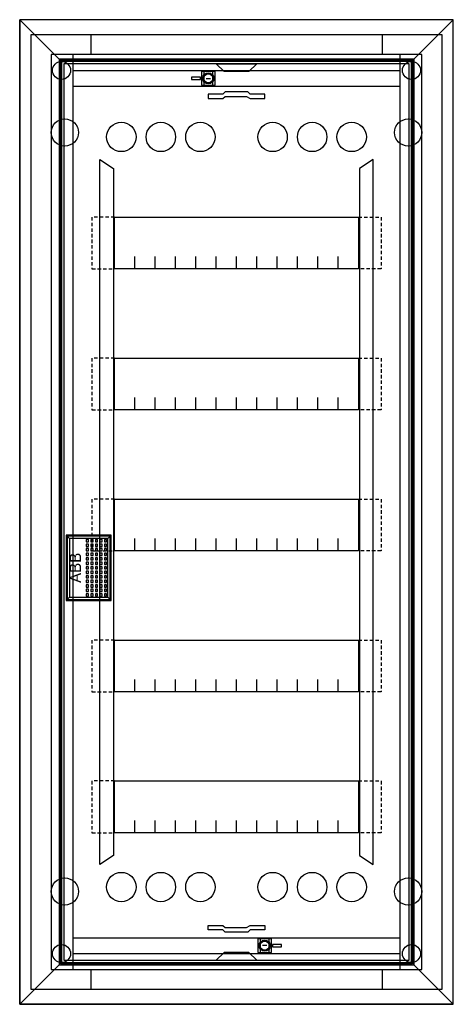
# Model space of a CAD drawing. Extents: x -1 to 37.4, y -1.3 to 86.
import ezdxf
from ezdxf.enums import TextEntityAlignment as Align

# ---------------------------------------------------------------- set-up
doc = ezdxf.new("R2010")
doc.units = 0
doc.header["$MEASUREMENT"] = 0
doc.linetypes.add('L000000000000000000', pattern=[0])
doc.linetypes.add('L014100000032000000', pattern=[0.5, 0.3, -0.2])
doc.layers.get('0').update_dxf_attribs({"linetype": 'CONTINUOUS'})
for name, color, linetype in [('1', 7, 'CONTINUOUS'), ('29', 7, 'CONTINUOUS'), ('3', 7, 'CONTINUOUS'), ('47', 7, 'CONTINUOUS')]:
    doc.layers.add(name, color=color, linetype=linetype)

# ---------------------------------------------------------------- blocks, each defined once
blk = doc.blocks.new('UK650B')
at = {"color": 7, "linetype": 'CONTINUOUS'}
for points in [[(36.4, 84.7), (36.4, 0), (0, 0), (0, 84.7)], [(34.6, 1.8), (34.6, 82.9), (1.8, 82.9), (1.8, 1.8)], [(32.7, 1.8), (32.7, 82.9), (3.7, 82.9), (3.7, 1.8)], [(16.3, 80.2), (16.3, 81.4), (15.1, 81.4), (15.1, 80.2)], [(16.1, 80.2), (16.1, 81.4), (15.3, 81.4), (15.3, 80.2)], [(21.3, 3.3), (21.3, 4.5), (20.1, 4.5), (20.1, 3.3)], [(21.1, 3.3), (21.1, 4.5), (20.3, 4.5), (20.3, 3.3)]]:
    blk.add_lwpolyline(points, close=True, dxfattribs=at)
for points in [[(5.3, 84.7), (5.3, 82.9)], [(31.1, 84.7), (31.1, 82.9)], [(3.7, 81.5), (32.7, 81.5)], [(3.7, 80.1), (32.7, 80.1)], [(3.7, 4.6), (32.7, 4.6)], [(3.7, 3.2), (32.7, 3.2)], [(5.3, 1.8), (5.3, 0)], [(31.1, 1.8), (31.1, 0)]]:
    blk.add_lwpolyline(points, dxfattribs=at)
at = {"color": 7, "linetype": 'L000000000000000000'}
for points in [[(6.1, 73.6), (7.3, 72.8), (7.3, 11.9), (6.1, 11.1)], [(30.3, 73.6), (29.1, 72.8), (29.1, 11.9), (30.3, 11.1)]]:
    blk.add_lwpolyline(points, close=True, dxfattribs=at)
at = {"color": 7, "linetype": 'CONTINUOUS'}
for centre, radius in [((2.7, 81.5), 0.8), ((33.7, 81.5), 0.8), ((15.7, 80.8), 0.5), ((3, 76), 1.2), ((33.4, 76), 1.2), ((3, 8.7), 1.2), ((33.4, 8.7), 1.2), ((20.7, 3.9), 0.5), ((2.7, 3.2), 0.8), ((33.7, 3.2), 0.8)]:
    blk.add_circle(centre, radius, dxfattribs=at)
at = {"color": 7, "linetype": 'L000000000000000000'}
for centre in [(8, 75.6), (11.5, 75.6), (15, 75.6), (21.4, 75.6), (24.9, 75.6), (28.4, 75.6), (8, 9.1), (11.5, 9.1), (15, 9.1), (21.4, 9.1), (24.9, 9.1), (28.4, 9.1)]:
    blk.add_circle(centre, 1.3, dxfattribs=at)
at = {"layer": '1', "color": 7, "linetype": 'CONTINUOUS'}
for points in [[(33.5, 2.6), (33.5, 82.1), (2.9, 82.1), (2.9, 2.6)], [(16.4, 82.1), (20, 82.1), (19.3, 81.4), (17.1, 81.4)], [(15, 80.7), (15, 80.9), (14.2, 80.9), (14.2, 80.7)], [(15.7, 79), (17, 79), (17.2, 79.2), (19.1, 79.2), (19.4, 79), (20.7, 79), (20.7, 79.4), (19.4, 79.4), (19.2, 79.6), (17.2, 79.6), (17, 79.4), (15.7, 79.4)], [(29, 68.5), (29, 63.9), (7.4, 63.9), (7.4, 68.5)], [(29, 68.5), (29, 63.9), (7.4, 63.9), (7.4, 68.5)], [(29, 56), (29, 51.4), (7.4, 51.4), (7.4, 56)], [(29, 56), (29, 51.4), (7.4, 51.4), (7.4, 56)], [(29, 43.5), (29, 38.9), (7.4, 38.9), (7.4, 43.5)], [(29, 31), (29, 26.4), (7.4, 26.4), (7.4, 31)], [(29, 18.5), (29, 13.9), (7.4, 13.9), (7.4, 18.5)], [(15.7, 5.7), (17, 5.7), (17.2, 5.5), (19.1, 5.5), (19.4, 5.7), (20.7, 5.7), (20.7, 5.3), (19.4, 5.3), (19.2, 5.1), (17.2, 5.1), (17, 5.3), (15.7, 5.3)], [(21.4, 4), (21.4, 3.8), (22.2, 3.8), (22.2, 4)], [(16.4, 2.6), (20, 2.6), (19.3, 3.3), (17.1, 3.3)]]:
    blk.add_lwpolyline(points, close=True, dxfattribs=at)
for points in [[(15.5, 80.8), (15.9, 80.8)], [(9.2, 63.9), (9.2, 65)], [(11, 63.9), (11, 65), (11, 65)], [(12.8, 63.9), (12.8, 65)], [(14.6, 63.9), (14.6, 65)], [(16.4, 63.9), (16.4, 65)], [(18.2, 63.9), (18.2, 65)], [(20, 63.9), (20, 65)], [(21.8, 63.9), (21.8, 65)], [(23.6, 63.9), (23.6, 65)], [(25.4, 63.9), (25.4, 65)], [(27.2, 63.9), (27.2, 65)], [(9.2, 51.4), (9.2, 52.5)], [(11, 51.4), (11, 52.5), (11, 52.5)], [(12.8, 51.4), (12.8, 52.5)], [(14.6, 51.4), (14.6, 52.5)], [(16.4, 51.4), (16.4, 52.5)], [(18.2, 51.4), (18.2, 52.5)], [(20, 51.4), (20, 52.5)], [(21.8, 51.4), (21.8, 52.5)], [(23.6, 51.4), (23.6, 52.5)], [(25.4, 51.4), (25.4, 52.5)], [(27.2, 51.4), (27.2, 52.5)], [(9.2, 38.9), (9.2, 40)], [(11, 38.9), (11, 40), (11, 40)], [(12.8, 38.9), (12.8, 40)], [(14.6, 38.9), (14.6, 40)], [(16.4, 38.9), (16.4, 40)], [(18.2, 38.9), (18.2, 40)], [(20, 38.9), (20, 40)], [(21.8, 38.9), (21.8, 40)], [(23.6, 38.9), (23.6, 40)], [(25.4, 38.9), (25.4, 40)], [(27.2, 38.9), (27.2, 40)], [(9.2, 26.4), (9.2, 27.5)], [(11, 26.4), (11, 27.5), (11, 27.5)], [(12.8, 26.4), (12.8, 27.5)], [(14.6, 26.4), (14.6, 27.5)], [(16.4, 26.4), (16.4, 27.5)], [(18.2, 26.4), (18.2, 27.5)], [(20, 26.4), (20, 27.5)], [(21.8, 26.4), (21.8, 27.5)], [(23.6, 26.4), (23.6, 27.5)], [(25.4, 26.4), (25.4, 27.5)], [(27.2, 26.4), (27.2, 27.5)], [(9.2, 13.9), (9.2, 15)], [(11, 13.9), (11, 15), (11, 15)], [(12.8, 13.9), (12.8, 15)], [(14.6, 13.9), (14.6, 15)], [(16.4, 13.9), (16.4, 15)], [(18.2, 13.9), (18.2, 15)], [(20, 13.9), (20, 15)], [(21.8, 13.9), (21.8, 15)], [(23.6, 13.9), (23.6, 15)], [(25.4, 13.9), (25.4, 15)], [(27.2, 13.9), (27.2, 15)], [(20.9, 3.9), (20.5, 3.9)]]:
    blk.add_lwpolyline(points, dxfattribs=at)
at = {"layer": '1', "color": 7, "linetype": 'L014100000032000000'}
for points in [[(7.4, 68.5), (5.4, 68.5), (5.4, 63.9), (7.4, 63.9)], [(29, 68.5), (31, 68.5), (31, 63.9), (29, 63.9)], [(7.4, 56), (5.4, 56), (5.4, 51.4), (7.4, 51.4)], [(29, 56), (31, 56), (31, 51.4), (29, 51.4)], [(7.4, 43.5), (5.4, 43.5), (5.4, 38.9), (7.4, 38.9)], [(29, 43.5), (31, 43.5), (31, 38.9), (29, 38.9)], [(7.4, 31), (5.4, 31), (5.4, 26.4), (7.4, 26.4)], [(29, 31), (31, 31), (31, 26.4), (29, 26.4)], [(7.4, 18.5), (5.4, 18.5), (5.4, 13.9), (7.4, 13.9)], [(29, 18.5), (31, 18.5), (31, 13.9), (29, 13.9)]]:
    blk.add_lwpolyline(points, dxfattribs=at)
at = {"layer": '1', "color": 7, "linetype": 'CONTINUOUS'}
for centre, radius in [((15.7, 80.8), 0.5), ((15.7, 80.8), 0.4), ((20.7, 3.9), 0.5), ((20.7, 3.9), 0.4)]:
    blk.add_circle(centre, radius, dxfattribs=at)
at = {"layer": '29', "color": 7, "linetype": 'CONTINUOUS'}
for points in [[(33.5, 2.6), (33.5, 82.1), (2.9, 82.1), (2.9, 2.6)], [(29, 68.5), (29, 63.9), (7.4, 63.9), (7.4, 68.5)], [(29, 68.5), (29, 63.9), (7.4, 63.9), (7.4, 68.5)], [(29, 56), (29, 51.4), (7.4, 51.4), (7.4, 56)], [(29, 56), (29, 51.4), (7.4, 51.4), (7.4, 56)], [(29, 43.5), (29, 38.9), (7.4, 38.9), (7.4, 43.5)], [(29, 31), (29, 26.4), (7.4, 26.4), (7.4, 31)], [(29, 18.5), (29, 13.9), (7.4, 13.9), (7.4, 18.5)]]:
    blk.add_lwpolyline(points, close=True, dxfattribs=at)
for points in [[(9.2, 63.9), (9.2, 65)], [(11, 63.9), (11, 65), (11, 65)], [(12.8, 63.9), (12.8, 65)], [(14.6, 63.9), (14.6, 65)], [(16.4, 63.9), (16.4, 65)], [(18.2, 63.9), (18.2, 65)], [(20, 63.9), (20, 65)], [(21.8, 63.9), (21.8, 65)], [(23.6, 63.9), (23.6, 65)], [(25.4, 63.9), (25.4, 65)], [(27.2, 63.9), (27.2, 65)], [(9.2, 51.4), (9.2, 52.5)], [(11, 51.4), (11, 52.5), (11, 52.5)], [(12.8, 51.4), (12.8, 52.5)], [(14.6, 51.4), (14.6, 52.5)], [(16.4, 51.4), (16.4, 52.5)], [(18.2, 51.4), (18.2, 52.5)], [(20, 51.4), (20, 52.5)], [(21.8, 51.4), (21.8, 52.5)], [(23.6, 51.4), (23.6, 52.5)], [(25.4, 51.4), (25.4, 52.5)], [(27.2, 51.4), (27.2, 52.5)], [(9.2, 38.9), (9.2, 40)], [(11, 38.9), (11, 40), (11, 40)], [(12.8, 38.9), (12.8, 40)], [(14.6, 38.9), (14.6, 40)], [(16.4, 38.9), (16.4, 40)], [(18.2, 38.9), (18.2, 40)], [(20, 38.9), (20, 40)], [(21.8, 38.9), (21.8, 40)], [(23.6, 38.9), (23.6, 40)], [(25.4, 38.9), (25.4, 40)], [(27.2, 38.9), (27.2, 40)], [(9.2, 26.4), (9.2, 27.5)], [(11, 26.4), (11, 27.5), (11, 27.5)], [(12.8, 26.4), (12.8, 27.5)], [(14.6, 26.4), (14.6, 27.5)], [(16.4, 26.4), (16.4, 27.5)], [(18.2, 26.4), (18.2, 27.5)], [(20, 26.4), (20, 27.5)], [(21.8, 26.4), (21.8, 27.5)], [(23.6, 26.4), (23.6, 27.5)], [(25.4, 26.4), (25.4, 27.5)], [(27.2, 26.4), (27.2, 27.5)], [(9.2, 13.9), (9.2, 15)], [(11, 13.9), (11, 15), (11, 15)], [(12.8, 13.9), (12.8, 15)], [(14.6, 13.9), (14.6, 15)], [(16.4, 13.9), (16.4, 15)], [(18.2, 13.9), (18.2, 15)], [(20, 13.9), (20, 15)], [(21.8, 13.9), (21.8, 15)], [(23.6, 13.9), (23.6, 15)], [(25.4, 13.9), (25.4, 15)], [(27.2, 13.9), (27.2, 15)]]:
    blk.add_lwpolyline(points, dxfattribs=at)
blk = doc.blocks.new('BL650')
at = {"layer": '3', "color": 7, "linetype": 'CONTINUOUS'}
for points in [[(37.4, -1.3), (37.4, 86), (-1, 86), (-1, -1.3)], [(37.4, -1.3), (37.4, 86), (-1, 86), (-1, -1.3)], [(-1, 86), (2.5, 82.5), (2.5, 2.2), (-1, -1.3)], [(-1, 86), (2.5, 82.5), (33.9, 82.5), (37.4, 86)], [(37.4, 86), (33.9, 82.5), (33.9, 2.2), (37.4, -1.3)], [(33.9, 2.2), (33.9, 82.5), (2.5, 82.5), (2.5, 2.2)], [(33.8, 2.3), (33.8, 82.4), (2.6, 82.4), (2.6, 2.3)], [(33.7, 2.4), (33.7, 82.3), (2.7, 82.3), (2.7, 2.4)], [(7, 34.6), (7, 40.2), (3.2, 40.2), (3.2, 34.6)], [(-1, -1.3), (2.5, 2.2), (33.9, 2.2), (37.4, -1.3)]]:
    blk.add_lwpolyline(points, close=True, dxfattribs=at)
at = {"layer": '47', "color": 7, "linetype": 'CONTINUOUS'}
for points in [[(7.1, 34.5), (7.1, 40.3), (3.1, 40.3), (3.1, 34.5)], [(6.8, 34.8), (6.8, 40), (3.4, 40), (3.4, 34.8)], [(5.1, 39.7), (5.1, 39.9), (4.9, 39.9), (4.9, 39.7)], [(5.1, 39.3), (5.1, 39.5), (4.9, 39.5), (4.9, 39.3)], [(5.5, 39.7), (5.5, 39.9), (5.3, 39.9), (5.3, 39.7)], [(5.5, 39.3), (5.5, 39.5), (5.3, 39.5), (5.3, 39.3)], [(5.9, 39.7), (5.9, 39.9), (5.7, 39.9), (5.7, 39.7)], [(5.9, 39.3), (5.9, 39.5), (5.7, 39.5), (5.7, 39.3)], [(6.3, 39.7), (6.3, 39.9), (6.1, 39.9), (6.1, 39.7)], [(6.3, 39.3), (6.3, 39.5), (6.1, 39.5), (6.1, 39.3)], [(6.7, 39.7), (6.7, 39.9), (6.5, 39.9), (6.5, 39.7)], [(6.7, 39.3), (6.7, 39.5), (6.5, 39.5), (6.5, 39.3)], [(5.1, 38.9), (5.1, 39.1), (4.9, 39.1), (4.9, 38.9)], [(5.1, 38.5), (5.1, 38.7), (4.9, 38.7), (4.9, 38.5)], [(5.5, 38.9), (5.5, 39.1), (5.3, 39.1), (5.3, 38.9)], [(5.5, 38.5), (5.5, 38.7), (5.3, 38.7), (5.3, 38.5)], [(5.9, 38.9), (5.9, 39.1), (5.7, 39.1), (5.7, 38.9)], [(5.9, 38.5), (5.9, 38.7), (5.7, 38.7), (5.7, 38.5)], [(6.3, 38.9), (6.3, 39.1), (6.1, 39.1), (6.1, 38.9)], [(6.3, 38.5), (6.3, 38.7), (6.1, 38.7), (6.1, 38.5)], [(6.7, 38.9), (6.7, 39.1), (6.5, 39.1), (6.5, 38.9)], [(6.7, 38.5), (6.7, 38.7), (6.5, 38.7), (6.5, 38.5)], [(5.1, 38.1), (5.1, 38.3), (4.9, 38.3), (4.9, 38.1)], [(5.1, 37.7), (5.1, 37.9), (4.9, 37.9), (4.9, 37.7)], [(5.5, 38.1), (5.5, 38.3), (5.3, 38.3), (5.3, 38.1)], [(5.5, 37.7), (5.5, 37.9), (5.3, 37.9), (5.3, 37.7)], [(5.9, 38.1), (5.9, 38.3), (5.7, 38.3), (5.7, 38.1)], [(5.9, 37.7), (5.9, 37.9), (5.7, 37.9), (5.7, 37.7)], [(6.3, 38.1), (6.3, 38.3), (6.1, 38.3), (6.1, 38.1)], [(6.3, 37.7), (6.3, 37.9), (6.1, 37.9), (6.1, 37.7)], [(6.7, 38.1), (6.7, 38.3), (6.5, 38.3), (6.5, 38.1)], [(6.7, 37.7), (6.7, 37.9), (6.5, 37.9), (6.5, 37.7)], [(5.1, 37.3), (5.1, 37.5), (4.9, 37.5), (4.9, 37.3)], [(5.1, 36.9), (5.1, 37.1), (4.9, 37.1), (4.9, 36.9)], [(5.1, 36.5), (5.1, 36.7), (4.9, 36.7), (4.9, 36.5)], [(5.5, 37.3), (5.5, 37.5), (5.3, 37.5), (5.3, 37.3)], [(5.5, 36.9), (5.5, 37.1), (5.3, 37.1), (5.3, 36.9)], [(5.5, 36.5), (5.5, 36.7), (5.3, 36.7), (5.3, 36.5)], [(5.9, 37.3), (5.9, 37.5), (5.7, 37.5), (5.7, 37.3)], [(5.9, 36.9), (5.9, 37.1), (5.7, 37.1), (5.7, 36.9)], [(5.9, 36.5), (5.9, 36.7), (5.7, 36.7), (5.7, 36.5)], [(6.3, 37.3), (6.3, 37.5), (6.1, 37.5), (6.1, 37.3)], [(6.3, 36.9), (6.3, 37.1), (6.1, 37.1), (6.1, 36.9)], [(6.3, 36.5), (6.3, 36.7), (6.1, 36.7), (6.1, 36.5)], [(6.7, 37.3), (6.7, 37.5), (6.5, 37.5), (6.5, 37.3)], [(6.7, 36.9), (6.7, 37.1), (6.5, 37.1), (6.5, 36.9)], [(6.7, 36.5), (6.7, 36.7), (6.5, 36.7), (6.5, 36.5)], [(5.1, 36.1), (5.1, 36.3), (4.9, 36.3), (4.9, 36.1)], [(5.1, 35.7), (5.1, 35.9), (4.9, 35.9), (4.9, 35.7)], [(5.5, 36.1), (5.5, 36.3), (5.3, 36.3), (5.3, 36.1)], [(5.5, 35.7), (5.5, 35.9), (5.3, 35.9), (5.3, 35.7)], [(5.9, 36.1), (5.9, 36.3), (5.7, 36.3), (5.7, 36.1)], [(5.9, 35.7), (5.9, 35.9), (5.7, 35.9), (5.7, 35.7)], [(6.3, 36.1), (6.3, 36.3), (6.1, 36.3), (6.1, 36.1)], [(6.3, 35.7), (6.3, 35.9), (6.1, 35.9), (6.1, 35.7)], [(6.7, 36.1), (6.7, 36.3), (6.5, 36.3), (6.5, 36.1)], [(6.7, 35.7), (6.7, 35.9), (6.5, 35.9), (6.5, 35.7)], [(5.1, 35.3), (5.1, 35.5), (4.9, 35.5), (4.9, 35.3)], [(5.1, 34.9), (5.1, 35.1), (4.9, 35.1), (4.9, 34.9)], [(5.5, 35.3), (5.5, 35.5), (5.3, 35.5), (5.3, 35.3)], [(5.5, 34.9), (5.5, 35.1), (5.3, 35.1), (5.3, 34.9)], [(5.9, 35.3), (5.9, 35.5), (5.7, 35.5), (5.7, 35.3)], [(5.9, 34.9), (5.9, 35.1), (5.7, 35.1), (5.7, 34.9)], [(6.3, 35.3), (6.3, 35.5), (6.1, 35.5), (6.1, 35.3)], [(6.3, 34.9), (6.3, 35.1), (6.1, 35.1), (6.1, 34.9)], [(6.7, 35.3), (6.7, 35.5), (6.5, 35.5), (6.5, 35.3)], [(6.7, 34.9), (6.7, 35.1), (6.5, 35.1), (6.5, 34.9)]]:
    blk.add_lwpolyline(points, close=True, dxfattribs=at)
for points in [[(3.1, 40.3), (3.4, 40)], [(7.1, 40.3), (6.8, 40)], [(3.1, 34.5), (3.4, 34.8)], [(6.8, 34.8), (7.1, 34.5)]]:
    blk.add_lwpolyline(points, dxfattribs=at)
blk.add_text('ABB', height=1, rotation=90, dxfattribs=at).set_placement((4.433, 37.4), align=Align.CENTER)

msp = doc.modelspace()

# ---------------------------------------------------------------- block references
msp.add_blockref('UK650B', (0, 0))
at = {"layer": '3'}
msp.add_blockref('BL650', (0, 0), dxfattribs=at)

doc.saveas('drawing.dxf')
